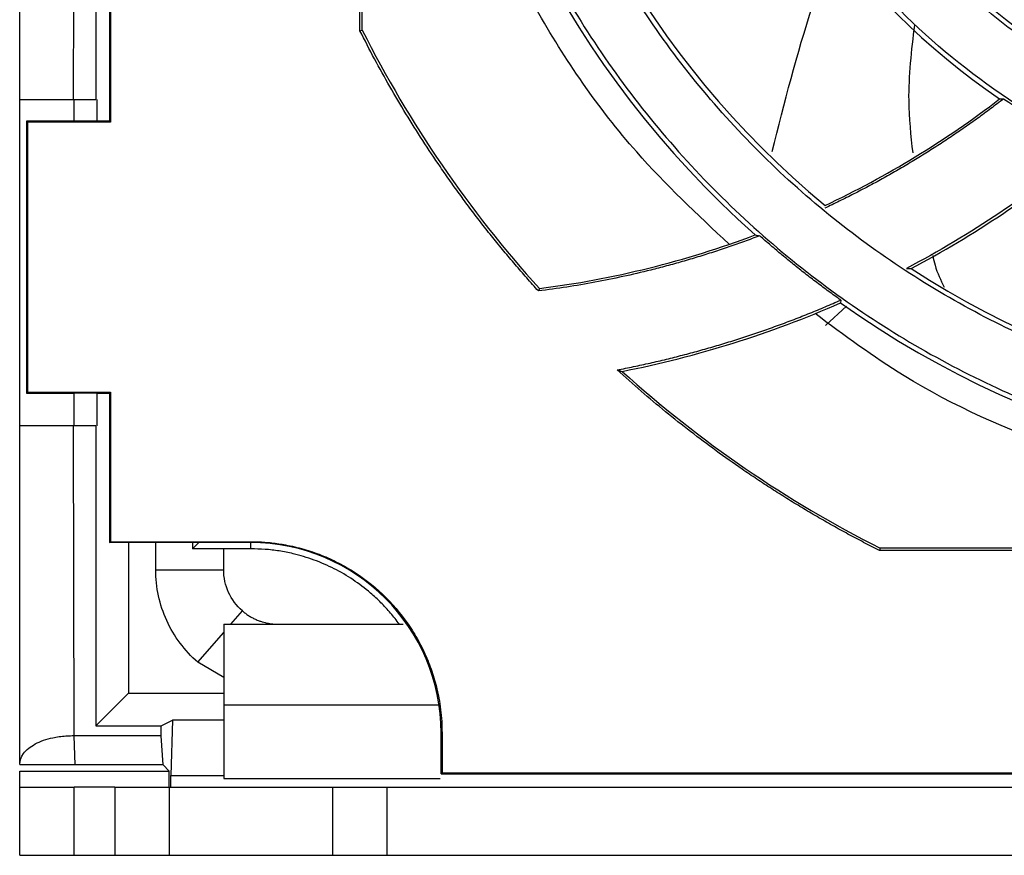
# Model space of a CAD drawing. Header units: millimetres. Extents: x 190.2 to 209.8, y 188.7 to 211.2.
# Tile 1 of 10: x 190.7 to 194.4, y 188.7 to 191.8. Entities that reach past the tile are written whole.
import ezdxf

# ---------------------------------------------------------------- set-up
doc = ezdxf.new("R2010")
doc.units = ezdxf.units.MM

msp = doc.modelspace()

# ---------------------------------------------------------------- linework, layer by layer
at = {"color": 7, "linetype": 'Continuous', "lineweight": 25}
for p, q in [((192.0013, 191.7227), (192.0013, 195.597)), ((192.01, 191.7248), (192.01, 195.5949)), ((190.948, 191.4699), (190.95, 192.8267)), ((191.03, 192.827), (191.03, 191.4699)), ((190.75, 191.4699), (190.75, 192.7027)), ((191.08, 192.547), (191.08, 191.3899)), ((191.0835, 192.54), (191.0835, 191.3864)), ((192.0013, 191.7227), (192.01, 191.7248)), ((190.75, 190.2699), (190.75, 191.4699)), ((190.948, 191.4699), (191.03, 191.4699)), ((190.95, 191.3899), (190.95, 191.4699)), ((191.0335, 191.4699), (191.0335, 191.3899)), ((190.775, 191.3899), (190.7785, 191.3864)), ((190.95, 191.3899), (190.775, 191.3899)), ((190.775, 191.3899), (190.775, 190.3899)), ((190.7785, 191.3864), (190.7785, 190.3933)), ((191.0835, 191.3864), (190.7785, 191.3864)), ((191.0335, 191.3899), (190.95, 191.3899)), ((191.08, 191.3899), (191.0335, 191.3899)), ((191.0835, 191.3864), (191.08, 191.3899)), ((192.6616, 190.7747), (192.6582, 190.7655)), ((193.7916, 190.7093), (193.7138, 190.6388)), ((193.7705, 190.7319), (193.7695, 190.7219)), ((190.7785, 190.3933), (190.775, 190.3899)), ((190.775, 190.3899), (190.95, 190.3899)), ((190.7785, 190.3933), (191.0835, 190.3933)), ((191.0335, 190.3899), (190.95, 190.3899)), ((190.95, 190.2699), (190.95, 190.3899)), ((191.0335, 190.3899), (191.0335, 190.2699)), ((191.0335, 190.3899), (191.08, 190.3899)), ((191.08, 190.3899), (191.0835, 190.3933)), ((191.08, 190.3899), (191.08, 189.8399)), ((191.0835, 190.3933), (191.0835, 189.8433)), ((190.75, 189.0233), (190.75, 190.2699)), ((190.95, 189.1299), (190.948, 190.2699)), ((191.03, 190.2699), (190.948, 190.2699)), ((191.03, 190.2699), (191.03, 189.1659)), ((191.08, 189.8399), (191.0835, 189.8433)), ((191.6, 189.8399), (191.08, 189.8399)), ((191.0835, 189.8433), (191.6, 189.8433)), ((191.15, 189.8399), (191.15, 189.2857)), ((191.25, 189.7399), (191.25, 189.8399)), ((191.4097, 189.8416), (191.3852, 189.8172)), ((191.3852, 189.8399), (191.3852, 189.8172)), ((191.6, 189.8399), (191.6, 189.8433)), ((191.6, 189.8172), (191.3852, 189.8172)), ((191.5, 189.7399), (191.5, 189.8172)), ((193.915, 189.8199), (193.9129, 189.8111)), ((197.7871, 189.8111), (193.9129, 189.8111)), ((197.785, 189.8199), (193.915, 189.8199)), ((191.25, 189.7399), (191.5, 189.7399)), ((191.5, 189.5399), (192.1605, 189.5399)), ((191.5, 189.3436), (191.4048, 189.4002)), ((191.03, 189.1659), (191.15, 189.2857)), ((191.15, 189.2857), (191.5, 189.2857)), ((191.5, 189.2438), (191.5, 188.9728)), ((191.2703, 189.1659), (191.3122, 189.1869)), ((191.3122, 189.1869), (191.3052, 188.9834)), ((191.5, 189.1869), (191.3122, 189.1869)), ((191.03, 189.1659), (191.2703, 189.1659)), ((191.2703, 189.1295), (191.2703, 189.1659)), ((190.9536, 189.0226), (190.95, 189.1297)), ((191.2703, 189.1295), (190.95, 189.1297)), ((191.2773, 189.0226), (191.2703, 189.1295)), ((192.3, 188.9899), (192.3, 189.1399)), ((192.3035, 189.1399), (192.3, 189.1399)), ((192.3035, 189.1399), (192.3035, 188.9933)), ((191.2773, 189.0226), (190.9536, 189.0226)), ((191.3, 188.9999), (191.2773, 189.0226)), ((190.75, 188.9999), (191.3, 188.9999)), ((190.75, 188.9399), (190.75, 188.9999)), ((191.3, 188.9399), (191.3, 188.9999)), ((191.3052, 188.9399), (191.3052, 188.9834)), ((191.3052, 188.9834), (191.5, 188.9834)), ((192.3035, 188.9933), (192.3, 188.9899)), ((192.3, 188.9899), (207.7, 188.9899)), ((192.3035, 188.9933), (207.6965, 188.9933)), ((190.75, 188.6899), (190.75, 188.9399)), ((190.95, 188.6899), (190.95, 188.9399)), ((191.1, 188.9399), (190.95, 188.9399)), ((191.1, 188.9399), (191.1, 188.6899)), ((191.3, 188.9399), (191.3, 188.6899)), ((191.9, 188.9399), (191.9, 188.6899)), ((192.1, 188.9399), (192.1, 188.6899)), ((192.1, 188.9399), (207.9, 188.9399)), ((190.95, 188.6899), (191.1, 188.6899)), ((192.1, 188.6899), (207.9, 188.6899))]:
    msp.add_line(p, q, dxfattribs=at)
at = {"color": 8, "linetype": 'Continuous', "lineweight": 25}
for p, q in [((191.6, 189.8172), (191.6, 189.8399)), ((191.5262, 189.5399), (191.5688, 189.5889)), ((191.4048, 189.4002), (191.5, 189.5097)), ((191.5, 189.2438), (192.2922, 189.2438)), ((191.5, 188.9728), (192.2963, 188.9728))]:
    msp.add_line(p, q, dxfattribs=at)
at = {"color": 7, "linetype": 'Continuous', "lineweight": 25}
for centre, radius, start, end in [((195.85, 193.6599), 3.6, 144.7407, 228.3097), ((195.85, 193.6599), 3.35, 147.1278, 230.357), ((195.85, 193.6599), 2.65, 153.8279, 235.6554), ((195.85, 193.6599), 2.4, 156.2783, 237.3716), ((195.85, 193.6599), 4.3, 206.7444, 222.1413), ((195.85, 193.6599), 3.35, 237.0799, 320.4025), ((192.2223, 194.247), 3.5, 295.2037, 307.5419), ((192.2223, 194.247), 3.8498, 297.996, 309.6477), ((195.85, 193.6599), 3.6, 234.6964, 318.3516), ((192.2223, 194.247), 3.5, 277.2109, 290.6336), ((192.2223, 194.247), 3.8498, 281.1476, 293.6978), ((195.85, 193.6599), 4.3, 227.8891, 243.2556), ((191.6, 189.1399), 0.7, 0, 90)]:
    msp.add_arc(centre, radius, start, end, dxfattribs=at)
for points, knots in [([(193.36, 190.9374), (193.2428, 191.0471), (192.9685, 191.3037), (192.6348, 191.7957), (192.3581, 192.3793), (192.1896, 193.0044), (192.1314, 193.6484), (192.185, 194.2937), (192.3532, 194.9171), (192.5814, 195.4398), (192.7899, 195.7224), (192.8708, 195.832)], [0, 0, 0, 0, 0.089103, 0.208431, 0.327759, 0.447087, 0.566415, 0.685743, 0.805071, 0.924399, 1, 1, 1, 1]), ([(192.2675, 193.6599), (192.2676, 193.64), (192.2678, 193.6002), (192.2693, 193.5405), (192.2718, 193.481), (192.2752, 193.4215), (192.2797, 193.3622), (192.2851, 193.3029), (192.2916, 193.2437), (192.299, 193.1846), (192.3074, 193.1256), (192.3168, 193.0667), (192.3438, 192.9135), (192.4015, 192.6683), (192.5154, 192.3346), (192.6635, 192.0091), (192.8477, 191.694), (193.0643, 191.397), (193.3123, 191.1222), (193.5871, 190.8742), (193.8841, 190.6576), (194.1992, 190.4734), (194.5247, 190.3253), (194.8585, 190.2114), (195.1907, 190.1332), (195.5222, 190.0873), (195.85, 190.0724), (196.1778, 190.0873), (196.5093, 190.1332), (196.8415, 190.2114), (197.1753, 190.3253), (197.5008, 190.4734), (197.8159, 190.6575), (198.1129, 190.8742), (198.3877, 191.1222), (198.6357, 191.397), (198.8523, 191.6939), (199.0365, 192.0091), (199.1846, 192.3345), (199.2985, 192.6683), (199.36, 192.9297), (199.3915, 193.1157), (199.4065, 193.2239), (199.4181, 193.3325), (199.4264, 193.4413), (199.4315, 193.5505), (199.4322, 193.6234), (199.4325, 193.6599)], [0, 0, 0, 0, 0.005308, 0.010608, 0.015904, 0.021197, 0.026487, 0.031776, 0.037067, 0.042359, 0.047656, 0.052957, 0.058266, 0.089135, 0.120009, 0.152165, 0.184325, 0.217165, 0.25001, 0.28285, 0.315695, 0.347851, 0.380012, 0.410881, 0.441755, 0.470875, 0.500001, 0.529121, 0.558247, 0.589116, 0.61999, 0.652146, 0.684306, 0.717146, 0.749991, 0.782831, 0.815676, 0.847832, 0.879993, 0.910862, 0.941736, 0.951461, 0.961168, 0.970867, 0.980565, 0.990274, 1, 1, 1, 1]), ([(199.2175, 193.6599), (199.2174, 193.6411), (199.2172, 193.6038), (199.2158, 193.5477), (199.2135, 193.4917), (199.2102, 193.4359), (199.206, 193.3801), (199.2009, 193.3243), (199.1949, 193.2687), (199.1879, 193.2132), (199.18, 193.1577), (199.1712, 193.1023), (199.1458, 192.9583), (199.0915, 192.7278), (198.9845, 192.4141), (198.8452, 192.1081), (198.6721, 191.8119), (198.4685, 191.5328), (198.2354, 191.2745), (197.9771, 191.0414), (197.6979, 190.8377), (197.4017, 190.6646), (197.0958, 190.5254), (196.782, 190.4183), (196.4697, 190.3448), (196.1581, 190.3017), (195.85, 190.2877), (195.5419, 190.3017), (195.2303, 190.3448), (194.918, 190.4183), (194.6042, 190.5254), (194.2983, 190.6646), (194.0021, 190.8377), (193.7229, 191.0414), (193.4646, 191.2745), (193.2315, 191.5328), (193.0279, 191.8119), (192.8548, 192.1081), (192.7155, 192.4141), (192.6085, 192.7278), (192.5507, 192.9735), (192.521, 193.1484), (192.507, 193.2501), (192.496, 193.3521), (192.4883, 193.4544), (192.4834, 193.5571), (192.4828, 193.6256), (192.4825, 193.6599)], [0, 0, 0, 0, 0.0053075, 0.0106084, 0.0159043, 0.0211967, 0.0264868, 0.0317764, 0.0370667, 0.0423594, 0.0476558, 0.0529574, 0.0582657, 0.0891348, 0.1200088, 0.1521645, 0.1843252, 0.2171652, 0.2500102, 0.2828502, 0.3156952, 0.347851, 0.3800117, 0.4108807, 0.4417547, 0.4708752, 0.5000008, 0.5291213, 0.5582468, 0.5891159, 0.6199899, 0.6521456, 0.6843063, 0.7171463, 0.7499913, 0.7828313, 0.8156763, 0.8478321, 0.8799928, 0.9108618, 0.9417358, 0.9514609, 0.9611682, 0.9708667, 0.9805654, 0.9902735, 1, 1, 1, 1]), ([(198.4825, 193.6599), (198.4825, 193.4876), (198.4655, 193.3153), (198.3983, 192.9773), (198.3481, 192.8116), (198.2162, 192.4933), (198.1346, 192.3406), (197.9431, 192.0541), (197.8333, 191.9202), (197.5896, 191.6766), (197.4558, 191.5667), (197.1693, 191.3753), (197.0166, 191.2937), (196.6982, 191.1618), (196.5326, 191.1116), (196.1946, 191.0443), (196.0223, 191.0274), (195.6777, 191.0274), (195.5054, 191.0443), (195.1674, 191.1116), (195.0018, 191.1618), (194.6834, 191.2937), (194.5307, 191.3753), (194.2442, 191.5667), (194.1104, 191.6766), (193.8667, 191.9202), (193.7569, 192.0541), (193.5654, 192.3406), (193.4838, 192.4933), (193.3519, 192.8116), (193.3017, 192.9773), (193.2345, 193.3153), (193.2175, 193.4876), (193.2175, 193.6599)], [0, 0, 0, 0, 0.0625, 0.0625, 0.125, 0.125, 0.1875, 0.1875, 0.25, 0.25, 0.3125, 0.3125, 0.375, 0.375, 0.4375, 0.4375, 0.5, 0.5, 0.5625, 0.5625, 0.625, 0.625, 0.6875, 0.6875, 0.75, 0.75, 0.8125, 0.8125, 0.875, 0.875, 0.9375, 0.9375, 1, 1, 1, 1]), ([(198.2675, 193.6599), (198.2674, 193.6434), (198.2672, 193.6106), (198.2657, 193.5615), (198.2632, 193.5124), (198.2597, 193.4634), (198.2552, 193.4145), (198.2497, 193.3658), (198.2432, 193.317), (198.2358, 193.2684), (198.2167, 193.1592), (198.1771, 192.9908), (198.1002, 192.7655), (198.0003, 192.5459), (197.876, 192.3333), (197.7298, 192.1329), (197.5625, 191.9474), (197.377, 191.7801), (197.1766, 191.6339), (196.964, 191.5096), (196.7444, 191.4097), (196.5191, 191.3328), (196.2233, 191.2631), (195.85, 191.2288), (195.4768, 191.2631), (195.1809, 191.3328), (194.9557, 191.4096), (194.736, 191.5096), (194.5234, 191.6339), (194.323, 191.7801), (194.1376, 191.9474), (193.9702, 192.1328), (193.824, 192.3332), (193.6997, 192.5459), (193.5998, 192.7655), (193.5229, 192.9908), (193.4803, 193.1719), (193.4578, 193.3072), (193.4465, 193.3949), (193.4385, 193.483), (193.4334, 193.5713), (193.4328, 193.6303), (193.4325, 193.6599)], [0, 0, 0, 0, 0.006487, 0.012964, 0.019435, 0.025902, 0.032367, 0.038835, 0.045306, 0.051785, 0.058273, 0.089144, 0.120023, 0.152182, 0.184348, 0.217191, 0.250041, 0.282884, 0.315734, 0.347893, 0.380058, 0.41093, 0.441809, 0.500001, 0.558193, 0.589065, 0.619944, 0.652103, 0.684268, 0.717111, 0.749961, 0.782804, 0.815655, 0.847813, 0.879979, 0.910851, 0.94173, 0.953398, 0.965044, 0.976682, 0.988329, 1, 1, 1, 1]), ([(193.5177, 191.2786), (193.5634, 191.458), (193.6311, 191.7237), (193.7242, 191.9815), (193.7545, 192.0652)], [0, 0, 0, 0, 0.674965, 1, 1, 1, 1]), ([(192.6582, 190.7655), (192.6437, 190.7815), (192.6149, 190.8136), (192.5725, 190.8626), (192.5309, 190.9121), (192.49, 190.9622), (192.4499, 191.0129), (192.4106, 191.0642), (192.372, 191.1161), (192.3342, 191.1687), (192.2873, 191.2359), (192.2323, 191.3185), (192.1703, 191.4171), (192.1111, 191.5173), (192.0544, 191.6191), (192.019, 191.6882), (192.0013, 191.7227)], [0, 0, 0, 0, 0.05561, 0.111177, 0.166714, 0.222234, 0.277748, 0.33327, 0.388812, 0.444386, 0.500005, 0.60007, 0.700028, 0.799954, 0.89992, 1, 1, 1, 1]), ([(190.75, 191.4699), (190.7495, 191.4699), (190.754, 191.4699), (190.7727, 191.4699), (190.7868, 191.4699), (190.8225, 191.4699), (190.844, 191.4699), (190.8913, 191.4699), (190.9171, 191.4699), (190.943, 191.4699)], [0, 0, 0, 0, 0.25, 0.25, 0.5, 0.5, 0.75, 0.75, 1, 1, 1, 1]), ([(194.3699, 191.4723), (194.3541, 191.4602), (194.3225, 191.436), (194.2745, 191.4008), (194.2259, 191.3664), (194.1768, 191.3329), (194.1272, 191.3002), (194.0771, 191.2684), (194.0264, 191.2374), (193.9753, 191.2073), (193.9235, 191.1781), (193.8713, 191.1497), (193.8185, 191.1222), (193.7653, 191.0955), (193.7294, 191.0785), (193.7114, 191.07)], [0, 0, 0, 0, 0.077167, 0.1542121, 0.2311575, 0.3080252, 0.3848374, 0.4616162, 0.5383838, 0.6151626, 0.6919748, 0.7688425, 0.8457879, 0.922833, 1, 1, 1, 1]), ([(193.4723, 190.9685), (193.4535, 190.9615), (193.416, 190.9474), (193.3593, 190.9275), (193.3023, 190.9085), (193.245, 190.8905), (193.1874, 190.8735), (193.1295, 190.8574), (193.0568, 190.8386), (192.969, 190.8181), (192.866, 190.7973), (192.7624, 190.7794), (192.6929, 190.7701), (192.6582, 190.7655)], [0, 0, 0, 0, 0.071474, 0.142898, 0.214293, 0.285681, 0.357082, 0.428516, 0.500006, 0.625049, 0.749987, 0.874933, 1, 1, 1, 1]), ([(193.7705, 190.7319), (193.7558, 190.7425), (193.7263, 190.7636), (193.6827, 190.7962), (193.6395, 190.8293), (193.5969, 190.8631), (193.5548, 190.8976), (193.5132, 190.9326), (193.4859, 190.9565), (193.4723, 190.9685)], [0, 0, 0, 0, 0.142939, 0.285796, 0.428604, 0.571396, 0.714204, 0.857061, 1, 1, 1, 1]), ([(192.9478, 190.4752), (192.968, 190.4792), (193.0085, 190.4871), (193.0689, 190.5003), (193.129, 190.5144), (193.1888, 190.5294), (193.2483, 190.5454), (193.3075, 190.5623), (193.3664, 190.5801), (193.4251, 190.599), (193.4834, 190.6187), (193.5415, 190.6394), (193.5992, 190.6611), (193.6566, 190.6837), (193.7138, 190.7072), (193.7516, 190.7237), (193.7705, 190.7319)], [0, 0, 0, 0, 0.071669, 0.143227, 0.214693, 0.286084, 0.35742, 0.42872, 0.5, 0.57128, 0.64258, 0.713916, 0.785307, 0.856773, 0.928331, 1, 1, 1, 1]), ([(195.85, 189.9599), (195.635, 189.9705), (195.205, 189.9917), (194.5822, 190.1683), (194.0627, 190.3952), (193.783, 190.6028), (193.6759, 190.6824)], [0, 0, 0, 0, 0.276218, 0.552435, 0.828653, 1, 1, 1, 1]), ([(193.9129, 189.8111), (193.8935, 189.821), (193.8546, 189.8407), (193.797, 189.8715), (193.7399, 189.903), (193.6832, 189.9354), (193.6271, 189.9686), (193.5714, 190.0027), (193.5163, 190.0376), (193.4617, 190.0734), (193.3931, 190.1198), (193.3114, 190.1777), (193.2174, 190.2482), (193.1254, 190.3212), (193.0353, 190.3967), (192.9769, 190.449), (192.9478, 190.4752)], [0, 0, 0, 0, 0.055611, 0.111179, 0.166716, 0.222234, 0.277748, 0.333269, 0.38881, 0.444385, 0.500005, 0.600071, 0.700029, 0.799954, 0.899919, 1, 1, 1, 1]), ([(190.943, 190.2699), (190.9171, 190.2699), (190.8913, 190.2699), (190.844, 190.2699), (190.8225, 190.2699), (190.7868, 190.2699), (190.7727, 190.2699), (190.754, 190.2699), (190.7495, 190.2699), (190.75, 190.2699)], [0, 0, 0, 0, 0.25, 0.25, 0.5, 0.5, 0.75, 0.75, 1, 1, 1, 1]), ([(191.6, 189.8433), (191.6086, 189.8433), (191.6258, 189.8431), (191.6515, 189.8416), (191.6771, 189.8393), (191.7026, 189.836), (191.742, 189.8294), (191.7947, 189.817), (191.8602, 189.7947), (191.9242, 189.7656), (192.0069, 189.7173), (192.101, 189.6409), (192.1774, 189.5468), (192.2257, 189.464), (192.2548, 189.4001), (192.2772, 189.3346), (192.2909, 189.2763), (192.2987, 189.2255), (192.3027, 189.1828), (192.3032, 189.1542), (192.3035, 189.1399)], [0, 0, 0, 0, 0.023337, 0.04663, 0.069912, 0.093213, 0.116565, 0.178305, 0.240092, 0.304406, 0.368768, 0.500006, 0.631244, 0.695558, 0.759919, 0.821659, 0.883446, 0.922311, 0.961114, 1, 1, 1, 1]), ([(192.1466, 189.5399), (192.1413, 189.5468), (192.1309, 189.5608), (192.1142, 189.5809), (192.0969, 189.6004), (192.0788, 189.6192), (192.0599, 189.6373), (192.0268, 189.6667), (191.9769, 189.7046), (191.9072, 189.7453), (191.8331, 189.7775), (191.7648, 189.798), (191.7042, 189.8098), (191.6523, 189.816), (191.6174, 189.8168), (191.6, 189.8172)], [0, 0, 0, 0, 0.0411885, 0.0822588, 0.1232721, 0.1642899, 0.2053736, 0.2465846, 0.3732629, 0.5000226, 0.6267009, 0.7534607, 0.8357046, 0.9177203, 1, 1, 1, 1]), ([(191.4048, 189.4002), (191.3564, 189.4423), (191.3171, 189.4948), (191.2639, 189.6116), (191.25, 189.6757), (191.25, 189.7399)], [0, 0, 0, 0, 0.5, 0.5, 1, 1, 1, 1]), ([(191.5688, 189.5889), (191.5473, 189.6076), (191.5298, 189.631), (191.5062, 189.6828), (191.5, 189.7113), (191.5, 189.7399)], [0, 0, 0, 0, 0.5, 0.5, 1, 1, 1, 1]), ([(191.5688, 189.5889), (191.5725, 189.5858), (191.5798, 189.5797), (191.5916, 189.5716), (191.6039, 189.5643), (191.6167, 189.5579), (191.6294, 189.5527), (191.6452, 189.5474), (191.6638, 189.5428), (191.6833, 189.5402), (191.6952, 189.54), (191.7, 189.5399)], [0, 0, 0, 0, 0.10003, 0.200056, 0.300072, 0.400075, 0.500064, 0.586916, 0.750046, 0.900343, 1, 1, 1, 1]), ([(191.5, 189.5399), (191.5, 189.5399), (191.5, 189.5328), (191.5, 189.5053), (191.5, 189.4848), (191.5, 189.4322), (191.5, 189.4001), (191.5, 189.3275), (191.5, 189.2868), (191.5, 189.2438)], [0, 0, 0, 0, 0.25, 0.25, 0.5, 0.5, 0.75, 0.75, 1, 1, 1, 1]), ([(190.75, 189.0233), (190.75, 189.0239), (190.7497, 189.0377), (190.7571, 189.0589), (190.7805, 189.0833), (190.8056, 189.0999), (190.8357, 189.1132), (190.8666, 189.1219), (190.8945, 189.1267), (190.9186, 189.1293), (190.9349, 189.1297), (190.943, 189.1299)], [0, 0, 0, 0, 0.0117884, 0.2626685, 0.4020059, 0.5258374, 0.6552028, 0.7762896, 0.8519989, 0.9264675, 1, 1, 1, 1]), ([(190.95, 189.1297), (190.9488, 189.1297), (190.9465, 189.1296), (190.9442, 189.1297), (190.943, 189.1297)], [0, 0, 0, 0, 0.500726, 1, 1, 1, 1]), ([(190.9536, 189.0226), (190.9139, 189.0225), (190.8459, 189.0225), (190.778, 189.0224), (190.7496, 189.0224)], [0, 0, 0, 0, 0.583324, 1, 1, 1, 1]), ([(190.75, 188.9399), (190.7501, 188.9399), (190.7502, 188.9399), (190.7514, 188.9399), (190.7534, 188.9399), (190.7561, 188.9399), (190.7596, 188.9399), (190.7671, 188.9399), (190.7816, 188.9399), (190.8076, 188.9399), (190.8394, 188.9399), (190.8712, 188.9399), (190.9001, 188.9399), (190.9249, 188.9399), (190.9416, 188.9399), (190.95, 188.9399)], [0, 0, 0, 0, 0.040276, 0.080243, 0.120058, 0.159883, 0.199877, 0.240199, 0.370043, 0.500057, 0.629901, 0.759916, 0.840121, 0.919721, 1, 1, 1, 1]), ([(191.1, 188.9399), (191.1042, 188.9399), (191.1126, 188.9399), (191.1251, 188.9399), (191.1375, 188.9399), (191.1497, 188.9399), (191.1618, 188.9399), (191.1825, 188.9399), (191.2106, 188.9399), (191.2424, 188.9399), (191.2684, 188.9399), (191.2848, 188.9399), (191.2942, 188.9399), (191.2991, 188.9399), (191.2997, 188.9399), (191.3, 188.9399)], [0, 0, 0, 0, 0.040276, 0.080243, 0.120058, 0.159883, 0.199877, 0.240199, 0.370043, 0.500057, 0.629901, 0.759916, 0.840121, 0.919721, 1, 1, 1, 1]), ([(191.3, 188.9399), (191.3001, 188.9399), (191.3002, 188.9399), (191.3016, 188.9399), (191.3037, 188.9399), (191.3067, 188.9399), (191.3106, 188.9399), (191.3154, 188.9399), (191.3261, 188.9399), (191.3474, 188.9399), (191.3864, 188.9399), (191.4341, 188.9399), (191.4874, 188.9399), (191.5434, 188.9399), (191.6, 188.9399), (191.6566, 188.9399), (191.7126, 188.9399), (191.7659, 188.9399), (191.8136, 188.9399), (191.8526, 188.9399), (191.8758, 188.9399), (191.8886, 188.9399), (191.8951, 188.9399), (191.8993, 188.9399), (191.8997, 188.9399), (191.9, 188.9399)], [0, 0, 0, 0, 0.0172805, 0.0344378, 0.0515217, 0.0685826, 0.0856711, 0.1028375, 0.1201314, 0.1850816, 0.2500887, 0.315039, 0.3800461, 0.4400021, 0.5000143, 0.5599703, 0.6199826, 0.6849328, 0.7499399, 0.8148901, 0.8798973, 0.9100477, 0.9399348, 0.9698288, 1, 1, 1, 1]), ([(191.9, 188.9399), (191.9001, 188.9399), (191.9002, 188.9399), (191.9014, 188.9399), (191.9034, 188.9399), (191.9061, 188.9399), (191.9096, 188.9399), (191.9171, 188.9399), (191.9316, 188.9399), (191.9576, 188.9399), (191.9894, 188.9399), (192.0212, 188.9399), (192.0501, 188.9399), (192.0749, 188.9399), (192.0916, 188.9399), (192.1, 188.9399)], [0, 0, 0, 0, 0.040276, 0.080243, 0.120058, 0.159883, 0.199877, 0.240199, 0.370043, 0.500057, 0.629901, 0.759916, 0.840121, 0.919721, 1, 1, 1, 1]), ([(190.75, 188.6899), (190.75, 188.6899), (190.7552, 188.6899), (190.7752, 188.6899), (190.7901, 188.6899), (190.8271, 188.6899), (190.8493, 188.6899), (190.8977, 188.6899), (190.9238, 188.6899), (190.95, 188.6899)], [0, 0, 0, 0, 0.25, 0.25, 0.5, 0.5, 0.75, 0.75, 1, 1, 1, 1]), ([(191.1, 188.6899), (191.1262, 188.6899), (191.1523, 188.6899), (191.2007, 188.6899), (191.2229, 188.6899), (191.2599, 188.6899), (191.2748, 188.6899), (191.2948, 188.6899), (191.3, 188.6899), (191.3, 188.6899)], [0, 0, 0, 0, 0.25, 0.25, 0.5, 0.5, 0.75, 0.75, 1, 1, 1, 1]), ([(191.3, 188.6899), (191.3, 188.6899), (191.3078, 188.6899), (191.3379, 188.6899), (191.3601, 188.6899), (191.4156, 188.6899), (191.4489, 188.6899), (191.5215, 188.6899), (191.5607, 188.6899), (191.6393, 188.6899), (191.6785, 188.6899), (191.7511, 188.6899), (191.7844, 188.6899), (191.8399, 188.6899), (191.8621, 188.6899), (191.8922, 188.6899), (191.9, 188.6899), (191.9, 188.6899)], [0, 0, 0, 0, 0.125, 0.125, 0.25, 0.25, 0.375, 0.375, 0.5, 0.5, 0.625, 0.625, 0.75, 0.75, 0.875, 0.875, 1, 1, 1, 1]), ([(191.9, 188.6899), (191.9, 188.6899), (191.9052, 188.6899), (191.9252, 188.6899), (191.9401, 188.6899), (191.9771, 188.6899), (191.9993, 188.6899), (192.0477, 188.6899), (192.0738, 188.6899), (192.1, 188.6899)], [0, 0, 0, 0, 0.25, 0.25, 0.5, 0.5, 0.75, 0.75, 1, 1, 1, 1])]:
    msp.add_open_spline(points, degree=3, knots=knots, dxfattribs=at)
at = {"color": 8, "linetype": 'Continuous', "lineweight": 25}
for points, knots in [([(194.0414, 191.7438), (194.0303, 191.6505), (194.0114, 191.4911), (194.0282, 191.3373), (194.0351, 191.2735)], [0, 0, 0, 0, 0.585216, 1, 1, 1, 1]), ([(194.1087, 190.8957), (194.1114, 190.8836), (194.1206, 190.8416), (194.1385, 190.8053), (194.1513, 190.7794)], [0, 0, 0, 0, 0.28792, 1, 1, 1, 1])]:
    msp.add_open_spline(points, degree=3, knots=knots, dxfattribs=at)
at = {"color": 7, "linetype": 'Continuous', "lineweight": 25}
for points in [[(190.943, 191.4699), (190.9447, 191.4699), (190.9464, 191.4699), (190.948, 191.4699)], [(194.355, 191.4719), (194.3599, 191.472), (194.3649, 191.4721), (194.3699, 191.4723)], [(194.3699, 191.4723), (194.4682, 191.4058), (194.571, 191.3459), (194.6774, 191.2931)], [(194.6774, 191.2931), (194.4719, 191.1223), (194.2486, 190.9731), (194.0121, 190.8485)], [(193.4556, 190.9716), (193.4612, 190.9705), (193.4667, 190.9695), (193.4723, 190.9685)], [(194.0121, 190.8485), (194.0179, 190.8483), (194.0236, 190.848), (194.0294, 190.8478)], [(192.9478, 190.4752), (192.954, 190.4734), (192.9603, 190.4716), (192.9666, 190.4699)], [(190.948, 190.2699), (190.9464, 190.2699), (190.9447, 190.2699), (190.943, 190.2699)]]:
    msp.add_open_spline(points, degree=3, dxfattribs=at)

doc.saveas('drawing.dxf')
